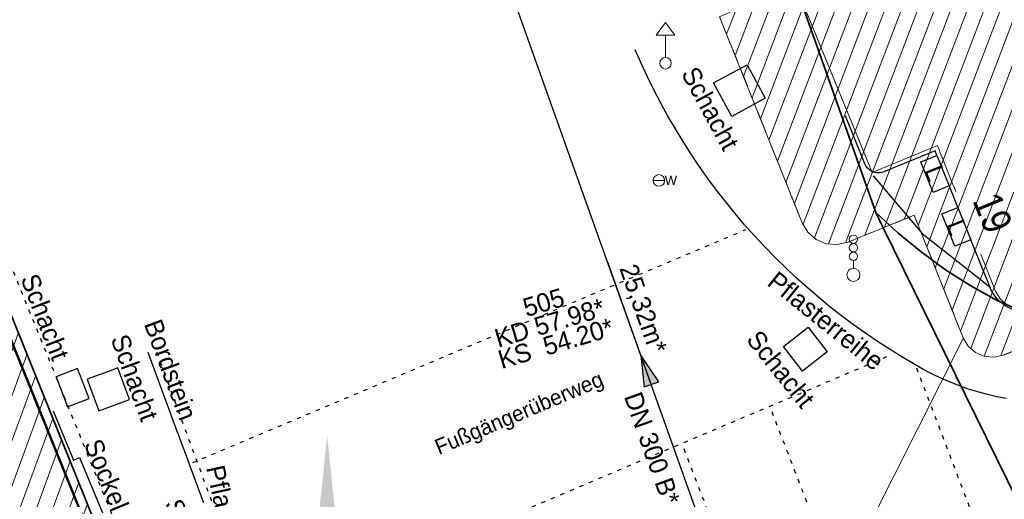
# Model space of a CAD drawing. Header units: metres. Extents: x 32365810 to 32367010, y 5620411 to 5622366.
# Tile 182 of 198: x 32366267 to 32366291, y 5622159 to 5622171. Entities that reach past the tile are written whole.
import ezdxf

# ---------------------------------------------------------------- set-up
doc = ezdxf.new("R2010")
doc.units = ezdxf.units.M
for name, pattern in [('1000.100', [0]), ('1000.104', [0.225, 0.075, -0.15]), ('1000.196', [0.225, 0.075, -0.15]), ('1000.212', [0.25, 0.1, -0.15]), ('1000.300', [0]), ('1000.325', [0]), ('1600.1047', [0]), ('1600.2013', [0, 0]), ('1600.2028', [0]), ('1600.2305', [0.75, 0.5, 0, 0, -0.25]), ('1600.2505', [0]), ('1600.2507', [0])]:
    doc.linetypes.add(name, pattern=pattern)
doc.layers.get('0').update_dxf_attribs({"color": 1, "linetype": 'CONTINUOUS'})
for name, color, linetype in [('Beschriftung Kanalbestand (AMT 66)', 7, 'CONTINUOUS'), ('Beschriftung Topographie', 7, 'CONTINUOUS'), ('EFB-_ Dachhöhen Bestandsgebäude (NHN)', 7, 'CONTINUOUS'), ('Fahrbahnmarkierung', 7, 'CONTINUOUS'), ('Flurstücke_Grenzpunkte', 11, 'CONTINUOUS'), ('Gebäude', 31, 'CONTINUOUS'), ('Lagebezeichnungen', 12, 'CONTINUOUS'), ('Leitungen Kanalbestand (AMT 66)', 7, 'CONTINUOUS'), ('Nordrichtung', 7, 'CONTINUOUS'), ('Stromversorgung', 7, 'CONTINUOUS'), ('Symbole Topographie', 7, 'CONTINUOUS'), ('Topgraphie_ weitere örtliche Aufnahme', 7, 'CONTINUOUS'), ('Topographie_ örtl. Aufnahme', 7, 'CONTINUOUS')]:
    doc.layers.add(name, color=color, linetype=linetype)
doc.styles.add('Arial', font='Arial.ttf')
doc.styles.add('Beschriftung Fahrbahnmarkierung_ grau', font='Century Gothic.ttf')
doc.styles.add('Beschriftung Topographie_ blau', font='Century Gothic.ttf')
doc.styles.add('Flurstücksnummer - K 10 700', font='Arial.ttf')
doc.styles.add('Hausnummern NRW', font='Arial.ttf', dxfattribs={"width": 0.85})
doc.styles.add('Kanal Mischwasser_ Beschriftung allgemein_ dünn_ lila', font='Century Gothic.ttf')
doc.styles.add('Kanal_ Höhe_ NHN (Deckel_Sohle)_ lila', font='Century Gothic.ttf')

# ---------------------------------------------------------------- blocks, each defined once
blk = doc.blocks.new('S1000.225')
at = {"lineweight": -2}
blk.add_hatch(color=0, dxfattribs=at).paths.add_polyline_path([(0, 0.5), (0.045, 0.07), (0, 0.125), (-0.045, 0.07)], flags=0)
at = {"color": 0, "lineweight": -2}
blk.add_line((0, 0.125), (0, -0.5), dxfattribs=at)
blk = doc.blocks.new('S1000.460', base_point=(0, -0.375))
at = {"color": 0, "lineweight": -2}
for p, q in [((-0.2, 0.23), (0, 0.5)), ((0, 0.5), (0.2, 0.23)), ((0.2, 0.23), (-0.2, 0.23)), ((0, -0.25), (0, 0.23))]:
    blk.add_line(p, q, dxfattribs=at)
blk.add_circle((0, -0.375), 0.125, dxfattribs=at)
blk = doc.blocks.new('S1000.550', base_point=(-0.2, 0))
at = {"color": 0, "lineweight": -2}
for p, q in [((-0.376777, 0.176777), (-0.023224, -0.176777)), ((-0.376777, -0.176777), (-0.023224, 0.176777))]:
    blk.add_line(p, q, dxfattribs=at)
blk.add_circle((-0.2, 0), 0.25, dxfattribs=at)
at = {"color": 0, "lineweight": -2, "insert": (0.09684, -0.2), "char_height": 0.4, "attachment_point": 7, "line_spacing_factor": 0.69, "style": 'Arial'}
blk.add_mtext('G', dxfattribs=at)
blk = doc.blocks.new('S1000.549', base_point=(-0.2, 0))
at = {"color": 0, "lineweight": -2}
blk.add_line((-0.45, 0), (0.05, 0), dxfattribs=at)
blk.add_circle((-0.2, 0), 0.25, dxfattribs=at)
at = {"color": 0, "lineweight": -2, "insert": (0.05246, -0.199999), "char_height": 0.4, "attachment_point": 7, "line_spacing_factor": 0.69, "style": 'Arial'}
blk.add_mtext('W', dxfattribs=at)
blk = doc.blocks.new('S1000.431', base_point=(0, -0.36))
at = {"color": 0, "lineweight": -2}
blk.add_line((0, -0.22), (0, -0.05), dxfattribs=at)
for centre, radius in [((0, 0.41), 0.09), ((0, 0.225), 0.09), ((0, 0.04), 0.09), ((0, -0.36), 0.14)]:
    blk.add_circle(centre, radius, dxfattribs=at)
blk = doc.blocks.new('S1000.451')
at = {"color": 0, "lineweight": -2}
for radius in [0.5, 0.3]:
    blk.add_circle((0, 0), radius, dxfattribs=at)
blk = doc.blocks.new('O145')
at = {"layer": 'Gebäude', "color": 7, "linetype": '1600.2507', "lineweight": 18}
for p, q in [((32366285.529, 5622171.89), (32366283.706, 5622171.074)), ((32366287.409, 5622167.293), (32366285.529, 5622171.89)), ((32366283.706, 5622171.074), (32366285.711, 5622166.07)), ((32366288.992, 5622167.946), (32366287.409, 5622167.293)), ((32366290.407, 5622164.415), (32366288.992, 5622167.946)), ((32366287.68, 5622165.951), (32366287.496, 5622166.325)), ((32366287.496, 5622166.325), (32366287.833, 5622166.013)), ((32366287.833, 5622166.013), (32366288.43, 5622166.254)), ((32366288.43, 5622166.254), (32366289.621, 5622163.281)), ((32366285.711, 5622166.07), (32366285.848, 5622165.843)), ((32366286.815, 5622165.601), (32366287.68, 5622165.951)), ((32366296.474, 5622166.091), (32366291.319, 5622164.026)), ((32366296.497, 5622166.035), (32366296.474, 5622166.091)), ((32366296.538, 5622165.807), (32366296.497, 5622166.035)), ((32366285.848, 5622165.843), (32366286.048, 5622165.669)), ((32366296.512, 5622165.577), (32366296.538, 5622165.807)), ((32366286.048, 5622165.669), (32366286.292, 5622165.566)), ((32366286.292, 5622165.566), (32366286.556, 5622165.542)), ((32366286.556, 5622165.542), (32366286.815, 5622165.601)), ((32366296.421, 5622165.365), (32366296.512, 5622165.577)), ((32366296.272, 5622165.187), (32366296.421, 5622165.365)), ((32366290.597, 5622162.863), (32366296.079, 5622165.06)), ((32366296.079, 5622165.06), (32366296.272, 5622165.187)), ((32366290.519, 5622164.226), (32366290.407, 5622164.415)), ((32366290.684, 5622164.081), (32366290.519, 5622164.226)), ((32366290.886, 5622163.995), (32366290.684, 5622164.081)), ((32366291.319, 5622164.026), (32366291.105, 5622163.976)), ((32366291.105, 5622163.976), (32366290.886, 5622163.995)), ((32366289.621, 5622163.281), (32366289.741, 5622163.079)), ((32366289.741, 5622163.079), (32366289.918, 5622162.924)), ((32366289.918, 5622162.924), (32366290.134, 5622162.831)), ((32366290.134, 5622162.831), (32366290.368, 5622162.81)), ((32366290.368, 5622162.81), (32366290.597, 5622162.863))]:
    blk.add_line(p, q, dxfattribs=at)
blk = doc.blocks.new('Flurgrenze_ Begleitsignatur')
at = {"color": 0, "lineweight": -2}
for p, q in [((-0.29, 0), (-0.12, 0)), ((0.12, 0), (0.29, 0))]:
    blk.add_line(p, q, dxfattribs=at)
for p in [(-0.06, 0), (0, 0), (0.06, 0)]:
    blk.add_point(p, dxfattribs=at)
blk = doc.blocks.new('O251')
at = {"layer": 'Flurstücke_Grenzpunkte', "color": 251, "linetype": '1600.2013', "lineweight": 50, "true_color": 0x566563}
blk.add_line((32366264.493529, 5622168.178355), (32366269.194529, 5622156.600355), dxfattribs=at)
at = {"layer": 'Flurstücke_Grenzpunkte', "color": 251, "lineweight": 50, "true_color": 0x566563, "xscale": 5, "yscale": 5, "zscale": 5, "rotation": 292.098562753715}
blk.add_blockref('Flurgrenze_ Begleitsignatur', (32366266.844029, 5622162.389355), dxfattribs=at)
blk = doc.blocks.new('O516')
at = {"layer": 'Gebäude', "color": 7, "linetype": '1600.2305', "lineweight": 18}
for p, q in [((32366285.711, 5622166.07), (32366283.706, 5622171.074)), ((32366288.43, 5622166.254), (32366287.833, 5622166.013)), ((32366289.621, 5622163.281), (32366288.43, 5622166.254)), ((32366285.848, 5622165.843), (32366285.711, 5622166.07)), ((32366287.68, 5622165.951), (32366286.815, 5622165.601)), ((32366287.833, 5622166.013), (32366287.68, 5622165.951)), ((32366296.474, 5622166.091), (32366296.497, 5622166.035)), ((32366296.497, 5622166.035), (32366296.538, 5622165.807)), ((32366286.048, 5622165.669), (32366285.848, 5622165.843)), ((32366296.538, 5622165.807), (32366296.512, 5622165.577)), ((32366286.292, 5622165.566), (32366286.048, 5622165.669)), ((32366286.556, 5622165.542), (32366286.292, 5622165.566)), ((32366286.815, 5622165.601), (32366286.556, 5622165.542)), ((32366296.512, 5622165.577), (32366296.421, 5622165.365)), ((32366296.421, 5622165.365), (32366296.272, 5622165.187)), ((32366296.079, 5622165.06), (32366290.597, 5622162.863)), ((32366296.272, 5622165.187), (32366296.079, 5622165.06)), ((32366289.741, 5622163.079), (32366289.621, 5622163.281)), ((32366289.918, 5622162.924), (32366289.741, 5622163.079)), ((32366290.134, 5622162.831), (32366289.918, 5622162.924)), ((32366290.368, 5622162.81), (32366290.134, 5622162.831)), ((32366290.597, 5622162.863), (32366290.368, 5622162.81))]:
    blk.add_line(p, q, dxfattribs=at)
blk = doc.blocks.new('O802')
at = {"layer": 'Flurstücke_Grenzpunkte', "color": 7, "linetype": '1600.2028', "lineweight": 35}
for p, q in [((32366296.455, 5622176.79), (32366292.43, 5622174.985)), ((32366296.91, 5622175.679), (32366296.455, 5622176.79)), ((32366298.647, 5622171.437), (32366296.91, 5622175.679)), ((32366292.43, 5622174.985), (32366285.529, 5622171.89)), ((32366285.529, 5622171.89), (32366287.496, 5622166.325)), ((32366299.931, 5622168.303), (32366298.647, 5622171.437)), ((32366300.239, 5622167.548), (32366299.931, 5622168.303)), ((32366291.107, 5622163.877), (32366300.239, 5622167.548)), ((32366287.496, 5622166.325), (32366287.833, 5622166.013)), ((32366287.833, 5622166.013), (32366288.032, 5622165.828)), ((32366288.032, 5622165.828), (32366288.597, 5622165.364)), ((32366288.597, 5622165.364), (32366289.189, 5622164.935)), ((32366289.189, 5622164.935), (32366289.806, 5622164.544)), ((32366289.806, 5622164.544), (32366290.447, 5622164.19)), ((32366290.447, 5622164.19), (32366290.684, 5622164.081)), ((32366290.684, 5622164.081), (32366290.886, 5622163.995)), ((32366290.886, 5622163.995), (32366291.107, 5622163.877))]:
    blk.add_line(p, q, dxfattribs=at)
at = {"layer": 'Flurstücke_Grenzpunkte', "color": 7, "lineweight": 18, "insert": (32366293.510716, 5622166.818361), "char_height": 0.95, "attachment_point": 8, "rotation": 16.5125935, "line_spacing_factor": 0.69, "style": 'Flurstücksnummer - K 10 700', "bg_fill": 2}
blk.add_mtext('167', dxfattribs=at)
blk = doc.blocks.new('O816')
at = {"layer": 'Flurstücke_Grenzpunkte', "color": 7, "linetype": '1600.2028', "lineweight": 35}
for p, q in [((32366264.702, 5622168.263), (32366255.436, 5622164.504)), ((32366269.403, 5622156.685), (32366264.702, 5622168.263)), ((32366255.436, 5622164.504), (32366248.022, 5622161.498)), ((32366248.067, 5622161.387), (32366248.022, 5622161.498)), ((32366249.281, 5622158.395), (32366248.067, 5622161.387)), ((32366249.927, 5622156.8), (32366249.281, 5622158.395)), ((32366250.81, 5622154.894), (32366249.927, 5622156.8)), ((32366253.409, 5622149.283), (32366269.403, 5622156.685)), ((32366253.409, 5622149.283), (32366250.81, 5622154.894))]:
    blk.add_line(p, q, dxfattribs=at)
at = {"layer": 'Flurstücke_Grenzpunkte', "color": 7, "lineweight": 18, "insert": (32366257.682247, 5622155.657023), "char_height": 0.95, "attachment_point": 8, "rotation": 16.5124674, "line_spacing_factor": 0.69, "style": 'Flurstücksnummer - K 10 700', "bg_fill": 2}
blk.add_mtext('248', dxfattribs=at)
blk = doc.blocks.new('O1450')
at = {"layer": 'Flurstücke_Grenzpunkte', "color": 7, "linetype": '1600.2028', "lineweight": 35}
for p, q in [((32366287.496, 5622166.325), (32366287.833, 5622166.013)), ((32366287.496, 5622166.325), (32366287.68, 5622165.951)), ((32366287.68, 5622165.951), (32366296.254, 5622148.487)), ((32366287.833, 5622166.013), (32366288.032, 5622165.828)), ((32366288.032, 5622165.828), (32366288.597, 5622165.364)), ((32366288.597, 5622165.364), (32366289.189, 5622164.935)), ((32366289.189, 5622164.935), (32366289.806, 5622164.544)), ((32366289.806, 5622164.544), (32366290.447, 5622164.19)), ((32366290.447, 5622164.19), (32366290.684, 5622164.081))]:
    blk.add_line(p, q, dxfattribs=at)
blk = doc.blocks.new('O1529')
at = {"layer": 'Flurstücke_Grenzpunkte', "color": 7, "linetype": '1600.2028', "lineweight": 35}
for p, q in [((32366285.529, 5622171.89), (32366287.496, 5622166.325)), ((32366269.403, 5622156.685), (32366264.702, 5622168.263)), ((32366287.496, 5622166.325), (32366287.68, 5622165.951)), ((32366287.68, 5622165.951), (32366296.254, 5622148.487))]:
    blk.add_line(p, q, dxfattribs=at)
blk = doc.blocks.new('O2030')
at = {"layer": 'Gebäude', "color": 7, "linetype": '1600.2505', "lineweight": 18}
for p, q in [((32366283.706, 5622171.074), (32366285.711, 5622166.07)), ((32366287.833, 5622166.013), (32366288.43, 5622166.254)), ((32366288.43, 5622166.254), (32366289.621, 5622163.281)), ((32366285.711, 5622166.07), (32366285.848, 5622165.843)), ((32366286.815, 5622165.601), (32366287.68, 5622165.951)), ((32366287.68, 5622165.951), (32366287.833, 5622166.013)), ((32366285.848, 5622165.843), (32366286.048, 5622165.669)), ((32366286.048, 5622165.669), (32366286.292, 5622165.566)), ((32366286.292, 5622165.566), (32366286.556, 5622165.542)), ((32366286.556, 5622165.542), (32366286.815, 5622165.601)), ((32366290.597, 5622162.863), (32366296.079, 5622165.06)), ((32366289.621, 5622163.281), (32366289.741, 5622163.079)), ((32366289.741, 5622163.079), (32366289.918, 5622162.924)), ((32366289.918, 5622162.924), (32366290.134, 5622162.831)), ((32366290.134, 5622162.831), (32366290.368, 5622162.81)), ((32366290.368, 5622162.81), (32366290.597, 5622162.863))]:
    blk.add_line(p, q, dxfattribs=at)
at = {"layer": 'Lagebezeichnungen', "color": 7, "lineweight": 18, "insert": (32366290.005158, 5622166.180379), "char_height": 0.7, "attachment_point": 8, "rotation": 292.2271127, "line_spacing_factor": 0.69, "style": 'Hausnummern NRW', "bg_fill": 2}
blk.add_mtext('19', dxfattribs=at)
blk = doc.blocks.new('O2533')
at = {"layer": 'Gebäude', "color": 7, "linetype": '1600.2505', "lineweight": 18}
blk.add_line((32366269.403, 5622156.685), (32366264.702, 5622168.263), dxfattribs=at)
blk = doc.blocks.new('*X1037')
at = {"color": 253, "linetype": '1600.1047', "lineweight": 18, "true_color": 0xb2b2b2}
for p, q in [((32366290.53692, 5622162.849095), (32366295.719305, 5622176.46008)), ((32366291.005867, 5622163.02686), (32366296.203189, 5622176.677076)), ((32366291.479384, 5622163.21663), (32366296.554729, 5622176.546485)), ((32366290.129505, 5622162.832935), (32366295.235421, 5622176.243083)), ((32366289.801695, 5622163.025849), (32366294.751538, 5622176.026087)), ((32366291.952901, 5622163.406399), (32366296.762669, 5622176.038746)), ((32366289.557722, 5622163.438955), (32366294.267654, 5622175.809091)), ((32366289.351993, 5622163.952501), (32366293.78377, 5622175.592094)), ((32366292.426418, 5622163.596169), (32366296.970605, 5622175.530994)), ((32366289.146263, 5622164.466048), (32366293.299886, 5622175.375098)), ((32366288.940534, 5622164.979594), (32366292.816003, 5622175.158102)), ((32366292.899935, 5622163.785939), (32366297.17853, 5622175.023212)), ((32366288.734804, 5622165.493141), (32366292.332117, 5622174.941101)), ((32366288.529075, 5622166.006687), (32366291.848225, 5622174.724082)), ((32366288.184196, 5622166.154773), (32366291.364332, 5622174.507063)), ((32366293.373453, 5622163.975708), (32366297.386454, 5622174.515431)), ((32366287.235624, 5622165.771195), (32366290.396548, 5622174.073026)), ((32366287.709971, 5622165.963145), (32366290.88044, 5622174.290044)), ((32366286.765244, 5622165.589666), (32366289.912655, 5622173.856007)), ((32366293.84697, 5622164.165478), (32366297.594379, 5622174.00765)), ((32366286.352864, 5622165.560467), (32366289.428763, 5622173.638988)), ((32366286.00663, 5622165.704992), (32366288.944871, 5622173.421969)), ((32366294.320487, 5622164.355248), (32366297.802303, 5622173.499868)), ((32366285.731446, 5622166.036123), (32366288.460978, 5622173.20495)), ((32366285.522349, 5622166.540827), (32366287.977086, 5622172.987932)), ((32366294.794004, 5622164.545017), (32366298.010228, 5622172.992087)), ((32366285.316601, 5622167.054324), (32366287.493194, 5622172.770913)), ((32366285.110853, 5622167.567822), (32366287.009301, 5622172.553894)), ((32366295.267522, 5622164.734787), (32366298.218153, 5622172.484306)), ((32366284.905105, 5622168.08132), (32366286.525409, 5622172.336875)), ((32366284.699357, 5622168.594818), (32366286.041517, 5622172.119856)), ((32366295.741039, 5622164.924557), (32366298.426077, 5622171.976525)), ((32366284.287861, 5622169.621813), (32366285.073914, 5622171.686297)), ((32366284.493609, 5622169.108315), (32366285.557624, 5622171.902837)), ((32366284.082113, 5622170.135311), (32366284.590215, 5622171.469787)), ((32366296.606883, 5622166.144731), (32366298.634002, 5622171.468743)), ((32366283.876365, 5622170.648809), (32366284.106517, 5622171.253277)), ((32366297.081163, 5622166.336504), (32366298.841978, 5622170.961097)), ((32366297.555443, 5622166.528278), (32366299.049957, 5622170.453459)), ((32366298.029723, 5622166.720051), (32366299.257936, 5622169.945821)), ((32366298.504003, 5622166.911825), (32366299.465915, 5622169.438184)), ((32366298.978284, 5622167.103598), (32366299.673894, 5622168.930546)), ((32366299.452564, 5622167.295371), (32366299.881874, 5622168.422908)), ((32366296.232273, 5622165.160859), (32366296.518846, 5622165.913512))]:
    blk.add_line(p, q, dxfattribs=at)
blk = doc.blocks.new('*X1194')
at = {"color": 253, "linetype": '1600.1047', "lineweight": 18, "true_color": 0xb2b2b2}
for p, q in [((32366258.3475, 5622151.56853), (32366264.439232, 5622168.156401)), ((32366257.866213, 5622151.345792), (32366263.96981, 5622167.965967)), ((32366258.828786, 5622151.791269), (32366264.794345, 5622168.035566)), ((32366257.384927, 5622151.123053), (32366263.500387, 5622167.775534)), ((32366256.422354, 5622150.677576), (32366262.561542, 5622167.394666)), ((32366256.903641, 5622150.900315), (32366263.030964, 5622167.5851)), ((32366259.310072, 5622152.014008), (32366265.004108, 5622167.518944)), ((32366255.941068, 5622150.454837), (32366262.092119, 5622167.204232)), ((32366255.459782, 5622150.232099), (32366261.622696, 5622167.013798)), ((32366259.791358, 5622152.236746), (32366265.213871, 5622167.002322)), ((32366254.978496, 5622150.00936), (32366261.153273, 5622166.823364)), ((32366254.015923, 5622149.563883), (32366260.214428, 5622166.442497)), ((32366254.497209, 5622149.786622), (32366260.683851, 5622166.632931)), ((32366260.272645, 5622152.459485), (32366265.423635, 5622166.4857)), ((32366253.534637, 5622149.341145), (32366259.745005, 5622166.252063)), ((32366253.244343, 5622149.63848), (32366259.275583, 5622166.061629)), ((32366260.753931, 5622152.682223), (32366265.633398, 5622165.969078)), ((32366253.021518, 5622150.119537), (32366258.80616, 5622165.871195)), ((32366252.798694, 5622150.600594), (32366258.336737, 5622165.680761)), ((32366256.52179, 5622161.826446), (32366257.867315, 5622165.490328)), ((32366256.312153, 5622162.343411), (32366257.397892, 5622165.299894)), ((32366261.235217, 5622152.904962), (32366265.843161, 5622165.452456)), ((32366256.102515, 5622162.860376), (32366256.928469, 5622165.10946)), ((32366255.892878, 5622163.377341), (32366256.459047, 5622164.919026)), ((32366261.716504, 5622153.127701), (32366266.052925, 5622164.935834)), ((32366255.473603, 5622164.411271), (32366255.520201, 5622164.538159)), ((32366255.683241, 5622163.894306), (32366255.989624, 5622164.728592)), ((32366262.19779, 5622153.350439), (32366266.262688, 5622164.419212)), ((32366262.679076, 5622153.573178), (32366266.472451, 5622163.90259)), ((32366263.160362, 5622153.795916), (32366266.682215, 5622163.385968)), ((32366263.641649, 5622154.018655), (32366266.891978, 5622162.869346)), ((32366264.122935, 5622154.241394), (32366267.101741, 5622162.352724)), ((32366264.604221, 5622154.464132), (32366267.311505, 5622161.836102)), ((32366252.57587, 5622151.081651), (32366256.385131, 5622161.45432)), ((32366252.353045, 5622151.562708), (32366255.903189, 5622161.229798)), ((32366265.085508, 5622154.686871), (32366267.521268, 5622161.31948)), ((32366251.907397, 5622152.524822), (32366255.028339, 5622161.02319)), ((32366252.130221, 5622152.043765), (32366255.439441, 5622161.054815)), ((32366251.684573, 5622153.005879), (32366254.548223, 5622160.803638)), ((32366265.566794, 5622154.909609), (32366267.731032, 5622160.802858)), ((32366251.461748, 5622153.486936), (32366254.068108, 5622160.584087)), ((32366251.238924, 5622153.967993), (32366253.587992, 5622160.364536)), ((32366266.04808, 5622155.132348), (32366267.940795, 5622160.286236)), ((32366251.0161, 5622154.44905), (32366253.107876, 5622160.144985)), ((32366250.793274, 5622154.930103), (32366252.62776, 5622159.925434)), ((32366266.529366, 5622155.355087), (32366268.150558, 5622159.769614)), ((32366250.347593, 5622155.892128), (32366251.667529, 5622159.486331)), ((32366250.570434, 5622155.411116), (32366252.147645, 5622159.705882)), ((32366250.124753, 5622156.373141), (32366251.187413, 5622159.26678)), ((32366267.010653, 5622155.577825), (32366268.360322, 5622159.252992)), ((32366249.903412, 5622156.858239), (32366250.707297, 5622159.047229)), ((32366249.693898, 5622157.375539), (32366250.227182, 5622158.827678)), ((32366249.484383, 5622157.892838), (32366249.747066, 5622158.608126)), ((32366267.491939, 5622155.800564), (32366268.570085, 5622158.73637)), ((32366267.973225, 5622156.023302), (32366268.779848, 5622158.219748)), ((32366268.454512, 5622156.246041), (32366268.989612, 5622157.703126)), ((32366268.935798, 5622156.46878), (32366269.199375, 5622157.186504))]:
    blk.add_line(p, q, dxfattribs=at)
blk = doc.blocks.new('S1000.370')
at = {"lineweight": -2}
blk.add_hatch(color=0, dxfattribs=at).paths.add_polyline_path([(0.065, 0), (-0.06, 0), (0, 0.25)], flags=0)
at = {"color": 0, "lineweight": -2}
for p, q in [((0, 0.25), (-0.06, 0)), ((0, -0.25), (0, 0.25)), ((0.065, 0), (0, 0.25)), ((-0.06, 0), (0.065, 0))]:
    blk.add_line(p, q, dxfattribs=at)

msp = doc.modelspace()

# ---------------------------------------------------------------- linework, layer by layer
at = {"layer": 'Topographie_ örtl. Aufnahme', "color": 7, "true_color": 0xffffff}
for p in [(32366282.78764, 5622168.095125, 58.167), (32366287.419776, 5622167.310528, 58.375), (32366285.266109, 5622165.020047, 58.187)]:
    msp.add_point(p, dxfattribs=at)

# ---------------------------------------------------------------- block references
at = {"layer": 'Nordrichtung', "color": 7, "lineweight": 18, "xscale": 13.1275, "yscale": 13.1275, "zscale": 13.1275}
msp.add_blockref('S1000.225', (32366274.17982, 5622154.343214), dxfattribs=at)
at = {"layer": 'Symbole Topographie', "color": 7, "lineweight": 18}
for name, p, xscale, yscale, zscale in [('S1000.460', (32366282.39263, 5622169.945542, 58.256), 1.125, 1.125, 1.125), ('S1000.550', (32366283.296496, 5622168.573118, 58.289), 0.5625, 0.5625, 0.5625), ('S1000.549', (32366282.234182, 5622167.100362, 58.244), 0.5625, 0.5625, 0.5625), ('S1000.431', (32366286.954932, 5622164.808654, 58.319), 1.125, 1.125, 1.125), ('S1000.451', (32366269.774594, 5622161.29126, 58.271), 0.375, 0.375, 0.375)]:
    msp.add_blockref(name, p, dxfattribs=dict(at, xscale=xscale, yscale=yscale, zscale=zscale))

# ---------------------------------------------------------------- texts
at = {"layer": 'Beschriftung Kanalbestand (AMT 66)', "color": 200, "lineweight": 25, "true_color": 0xd600ff, "char_height": 0.45, "attachment_point": 5, "line_spacing_factor": 0.69, "bg_fill": 2}
for s, insert, rotation, style in [('25,32m*', (32366281.816449, 5622163.975459), 289.6049614, 'Kanal Mischwasser_ Beschriftung allgemein_ dünn_ lila'), ('505\\PKD 57.98*\\PKS  54.20*', (32366279.582003, 5622163.640921), 16.5124674, 'Kanal_ Höhe_ NHN (Deckel_Sohle)_ lila'), ('DN 300 B*', (32366282.065789, 5622160.597161), 289.6049614, 'Kanal Mischwasser_ Beschriftung allgemein_ dünn_ lila')]:
    msp.add_mtext(s, dxfattribs=dict(at, insert=insert, rotation=rotation, style=style))
at = {"layer": 'Beschriftung Topographie', "color": 142, "lineweight": 25, "true_color": 0x0087cd, "char_height": 0.45, "attachment_point": 5, "line_spacing_factor": 0.69, "style": 'Beschriftung Topographie_ blau', "bg_fill": 2}
for s, insert, rotation in [('L', (32366288.941424, 5622167.280338), 291.8840257), ('L', (32366289.467796, 5622165.964655), 291.8840257), ('Schacht', (32366267.328558, 5622163.786283), 291.1007452), ('Sockel', (32366268.820526, 5622159.95461), 292.5162786), ('Schacht', (32366270.809434, 5622158.320799), 290.3811802)]:
    msp.add_mtext(s, dxfattribs=dict(at, insert=insert, rotation=rotation))
at = {"layer": 'Fahrbahnmarkierung', "color": 253, "lineweight": 25, "true_color": 0x999999, "insert": (32366278.952896, 5622161.182505), "char_height": 0.375, "attachment_point": 8, "rotation": 22.852667, "line_spacing_factor": 0.69, "style": 'Beschriftung Fahrbahnmarkierung_ grau', "bg_fill": 2}
msp.add_mtext('Fußgängerüberweg', dxfattribs=at)

# ---------------------------------------------------------------- next in the draw order: texts
at = {"layer": 'Beschriftung Topographie', "color": 142, "lineweight": 25, "true_color": 0x0087cd, "char_height": 0.45, "attachment_point": 5, "line_spacing_factor": 0.69, "style": 'Beschriftung Topographie_ blau', "bg_fill": 2}
for s, insert, rotation in [('Schacht', (32366283.477799, 5622168.846933), 298.5457285), ('Pflasterreihe', (32366286.286926, 5622163.691151), 321.1754572), ('Bordstein', (32366270.37735, 5622162.505653), 290.439918), ('Pflasterreihe', (32366271.815577, 5622158.528426), 282.2994449)]:
    msp.add_mtext(s, dxfattribs=dict(at, insert=insert, rotation=rotation))

# ---------------------------------------------------------------- next in the draw order: texts
for insert, rotation in [((32366269.502131, 5622162.31539), 290.2167752), ((32366285.188079, 5622162.519586), 308.7588458)]:
    msp.add_mtext('Schacht', dxfattribs=dict(at, insert=insert, rotation=rotation))

# ---------------------------------------------------------------- next in the draw order: block references
at = {"layer": 'Flurstücke_Grenzpunkte', "color": 7, "true_color": 0xffffff}
msp.add_blockref('O251', (0, 0), dxfattribs=at)
at = {"layer": 'Gebäude', "color": 7, "true_color": 0xffffff}
for name in ['O145', 'O516']:
    msp.add_blockref(name, (0, 0), dxfattribs=at)

# ---------------------------------------------------------------- next in the draw order: block references
at = {"layer": 'Flurstücke_Grenzpunkte', "color": 7, "true_color": 0xffffff}
for name in ['O802', 'O816']:
    msp.add_blockref(name, (0, 0), dxfattribs=at)

# ---------------------------------------------------------------- next in the draw order: block references
msp.add_blockref('O1450', (0, 0), dxfattribs=at)

# ---------------------------------------------------------------- next in the draw order: block references
msp.add_blockref('O1529', (0, 0), dxfattribs=at)

# ---------------------------------------------------------------- next in the draw order: block references
at = {"layer": 'Gebäude', "color": 7, "true_color": 0xffffff}
msp.add_blockref('O2030', (0, 0), dxfattribs=at)

# ---------------------------------------------------------------- next in the draw order: linework, layer by layer
at = {"layer": 'Fahrbahnmarkierung', "color": 253, "linetype": '1000.212', "lineweight": 25, "true_color": 0x999999}
for p, q in [((32366270.916713, 5622160.25136), (32366284.340611, 5622165.908768)), ((32366271.78805, 5622156.064985), (32366287.90532, 5622162.882426)), ((32366293.511685, 5622149.367488), (32366288.460221, 5622162.624386, 58.19)), ((32366291.403089, 5622144.828632), (32366284.92634, 5622161.622347)), ((32366289.175131, 5622144.16243), (32366282.789963, 5622160.718682))]:
    msp.add_line(p, q, dxfattribs=at)
at = {"layer": 'Leitungen Kanalbestand (AMT 66)', "color": 200, "linetype": '1000.300', "lineweight": 25, "true_color": 0xd600ff}
msp.add_line((32366283.264301, 5622158.727871, 58.496), (32366274.785, 5622182.534), dxfattribs=at)
at = {"layer": 'Stromversorgung', "color": 7, "linetype": '1000.325', "lineweight": 18}
msp.add_line((32366274.630991, 5622133.535688, 67.634), (32366289.624439, 5622163.281279), dxfattribs=at)
at = {"layer": 'Topgraphie_ weitere örtliche Aufnahme', "color": 142, "linetype": '1000.104', "lineweight": 25, "true_color": 0x0087cd}
msp.add_line((32366271.379241, 5622159.315426), (32366270.024944, 5622162.992974), dxfattribs=at)
at = {"layer": 'Topographie_ örtl. Aufnahme', "color": 142, "linetype": '1000.100', "lineweight": 25, "true_color": 0x0087cd}
for p, q in [((32366283.561017, 5622169.467267, 58.302), (32366284.373424, 5622169.909208, 58.321)), ((32366284.373424, 5622169.909208, 58.321), (32366284.815365, 5622169.096801, 58.326)), ((32366284.002958, 5622168.65486, 58.308), (32366283.561017, 5622169.467267, 58.302)), ((32366284.815365, 5622169.096801, 58.326), (32366284.002958, 5622168.65486, 58.308)), ((32366287.232988, 5622167.505984, 58.377), (32366286.758629, 5622168.668906, 58.4)), ((32366288.938269, 5622167.818896, 58.452), (32366287.690103, 5622167.30653, 58.39)), ((32366288.592787, 5622167.552382, 58.444), (32366288.982451, 5622167.7089, 58.444)), ((32366288.982451, 5622167.7089, 58.444), (32366288.938269, 5622167.818896, 58.452)), ((32366288.982451, 5622167.7089, 58.444), (32366289.28036, 5622166.967232, 58.44)), ((32366288.890695, 5622166.810714, 58.442), (32366288.592787, 5622167.552382, 58.444)), ((32366287.432712, 5622167.213637, 58.37), (32366288.624698, 5622165.815515, 58.388)), ((32366289.28036, 5622166.967232, 58.44), (32366288.890695, 5622166.810714, 58.442)), ((32366289.373725, 5622166.734793, 58.45), (32366289.28036, 5622166.967232, 58.44)), ((32366289.490129, 5622166.444996, 58.448), (32366289.373725, 5622166.734793, 58.45)), ((32366289.100464, 5622166.288478, 58.442), (32366289.490129, 5622166.444996, 58.448)), ((32366289.490129, 5622166.444996, 58.448), (32366289.80594, 5622165.658757, 58.446)), ((32366289.416276, 5622165.502239, 58.446), (32366289.100464, 5622166.288478, 58.442)), ((32366288.624698, 5622165.815515, 58.388), (32366290.264448, 5622164.516983, 58.332)), ((32366289.80594, 5622165.658757, 58.446), (32366289.416276, 5622165.502239, 58.446)), ((32366290.254626, 5622164.541717, 58.34), (32366289.80594, 5622165.658757, 58.446)), ((32366285.253895, 5622163.071241, 58.333), (32366285.852178, 5622163.539598, 58.308)), ((32366285.852178, 5622163.539598, 58.308), (32366286.320537, 5622162.941314, 58.327)), ((32366285.722254, 5622162.472957, 58.34), (32366285.253895, 5622163.071241, 58.333)), ((32366271.183186, 5622159.269302, 58.196), (32366269.837345, 5622162.923889, 58.119)), ((32366286.320537, 5622162.941314, 58.327), (32366285.722254, 5622162.472957, 58.34))]:
    msp.add_line(p, q, dxfattribs=at)
for points in [[(32366288.460221, 5622162.624386, 58.19), (32366288.150193, 5622162.805877, 58.187931), (32366287.844319, 5622162.994285, 58.185862), (32366287.542753, 5622163.189514, 58.183793), (32366287.245647, 5622163.391466, 58.181724), (32366286.953152, 5622163.600039, 58.179655), (32366286.665414, 5622163.815129, 58.177586), (32366286.382579, 5622164.036625, 58.175517), (32366286.10479, 5622164.264418, 58.173448), (32366285.832186, 5622164.498392, 58.171379), (32366285.564906, 5622164.738428, 58.16931), (32366285.303083, 5622164.984406, 58.167241), (32366285.04685, 5622165.236202, 58.165172), (32366284.796337, 5622165.493688, 58.163103), (32366284.551669, 5622165.756736, 58.161034), (32366284.31297, 5622166.025212, 58.158966), (32366284.08036, 5622166.29898, 58.156897), (32366283.853957, 5622166.577903, 58.154828), (32366283.633875, 5622166.86184, 58.152759), (32366283.420225, 5622167.150648, 58.15069), (32366283.213114, 5622167.444181, 58.148621), (32366283.012648, 5622167.742291, 58.146552), (32366282.818926, 5622168.044828, 58.144483), (32366282.632048, 5622168.351639, 58.142414), (32366282.452107, 5622168.662569, 58.140345), (32366282.279194, 5622168.977462, 58.138276), (32366282.113396, 5622169.296158, 58.136207), (32366281.954797, 5622169.618497, 58.134138), (32366281.803476, 5622169.944317, 58.132069), (32366281.659511, 5622170.273453, 58.13)], [(32366287.690103, 5622167.30653, 58.39), (32366287.637164, 5622167.290021, 58.3887), (32366287.582282, 5622167.282081, 58.3874), (32366287.526835, 5622167.282908, 58.3861), (32366287.472214, 5622167.292482, 58.3848), (32366287.419791, 5622167.310563, 58.3835), (32366287.370882, 5622167.336697, 58.3822), (32366287.326714, 5622167.370227, 58.3809), (32366287.288396, 5622167.410312, 58.3796), (32366287.256891, 5622167.455947, 58.3783), (32366287.232988, 5622167.505984, 58.377)], [(32366291.539634, 5622163.962193, 58.29), (32366291.452102, 5622163.933891, 58.292941), (32366291.362339, 5622163.913755, 58.295882), (32366291.271104, 5622163.901955, 58.298824), (32366291.179172, 5622163.898591, 58.301765), (32366291.087319, 5622163.903692, 58.304706), (32366290.996325, 5622163.917214, 58.307647), (32366290.906958, 5622163.939043, 58.310588), (32366290.819977, 5622163.968995, 58.313529), (32366290.736116, 5622164.006815, 58.316471), (32366290.656087, 5622164.052183, 58.319412), (32366290.580568, 5622164.104716, 58.322353), (32366290.510196, 5622164.163968, 58.325294), (32366290.44557, 5622164.229437, 58.328235), (32366290.387234, 5622164.30057, 58.331176), (32366290.335684, 5622164.376764, 58.334118), (32366290.291357, 5622164.457374, 58.337059), (32366290.254626, 5622164.541717, 58.34)], [(32366290.670344, 5622161.807979, 58.148), (32366290.437691, 5622161.85267, 58.1522), (32366290.206823, 5622161.905813, 58.1564), (32366289.978045, 5622161.967335, 58.1606), (32366289.751661, 5622162.037155, 58.1648), (32366289.527973, 5622162.115181, 58.169), (32366289.307277, 5622162.201308, 58.1732), (32366289.089868, 5622162.295422, 58.1774), (32366288.876033, 5622162.397399, 58.1816), (32366288.666058, 5622162.507102, 58.1858), (32366288.460221, 5622162.624386, 58.19)]]:
    msp.add_polyline3d(points, dxfattribs=at)

# ---------------------------------------------------------------- next in the draw order: block references
at = {"layer": 'Gebäude', "color": 7, "true_color": 0xffffff}
for name in ['*X1037', 'O2533']:
    msp.add_blockref(name, (0, 0), dxfattribs=at)
at = {"layer": 'Leitungen Kanalbestand (AMT 66)', "color": 200, "lineweight": 25, "true_color": 0xd600ff, "xscale": 3.0025, "yscale": 3.0025, "zscale": 3.0025, "rotation": 19.604744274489}
msp.add_blockref('S1000.370', (32366282.045804, 5622162.148872), dxfattribs=at)

# ---------------------------------------------------------------- next in the draw order: linework, layer by layer
at = {"layer": 'EFB-_ Dachhöhen Bestandsgebäude (NHN)', "color": 7, "linetype": '1000.196', "lineweight": 25}
msp.add_line((32366269.989125, 5622156.453724), (32366264.915056, 5622168.95055), dxfattribs=at)
at = {"layer": 'Topographie_ örtl. Aufnahme', "color": 142, "linetype": '1000.100', "lineweight": 25, "true_color": 0x0087cd}
for p, q in [((32366268.121127, 5622162.536003, 58.284), (32366267.598769, 5622162.334434, 58.302)), ((32366268.401707, 5622161.808891, 58.303), (32366268.121127, 5622162.536003, 58.284)), ((32366268.874773, 5622162.467408, 58.364), (32366268.351198, 5622162.274596, 58.287)), ((32366269.101777, 5622162.551005, 58.27), (32366268.874773, 5622162.467408, 58.364)), ((32366269.385161, 5622161.781484, 58.281), (32366269.101777, 5622162.551005, 58.27)), ((32366267.598769, 5622162.334434, 58.302), (32366267.87935, 5622161.607322, 58.313)), ((32366268.351198, 5622162.274596, 58.287), (32366268.634582, 5622161.505076, 58.309)), ((32366267.87935, 5622161.607322, 58.313), (32366268.401707, 5622161.808891, 58.303)), ((32366268.634582, 5622161.505076, 58.309), (32366269.385161, 5622161.781484, 58.281)), ((32366267.527126, 5622161.507688, 58.334), (32366268.023099, 5622160.311264, 58.389)), ((32366268.023099, 5622160.311264, 58.389), (32366268.170876, 5622160.372524, 58.37)), ((32366268.170876, 5622160.372524, 58.37), (32366268.727613, 5622159.029522, 58.399))]:
    msp.add_line(p, q, dxfattribs=at)

# ---------------------------------------------------------------- next in the draw order: block references
at = {"layer": 'Gebäude', "color": 7, "true_color": 0xffffff}
msp.add_blockref('*X1194', (0, 0), dxfattribs=at)

doc.saveas('drawing.dxf')
